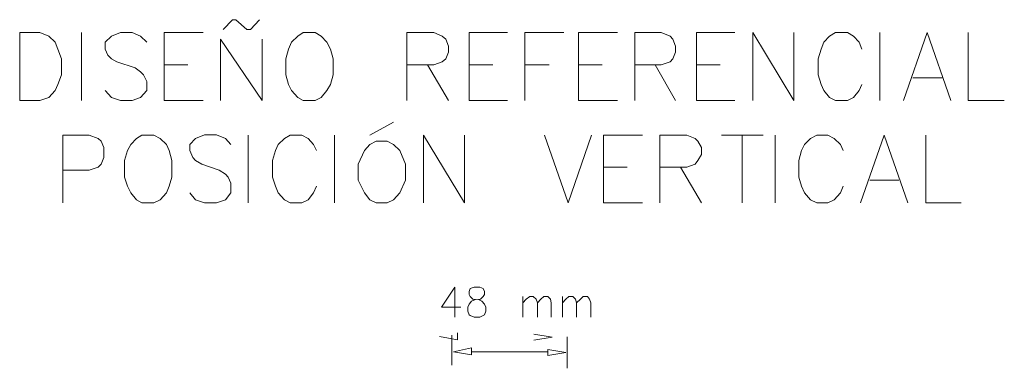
# Model space of a CAD drawing. Header units: millimetres. Extents: x 10 to 175, y 5 to 255.
# Tile 9 of 11: x 101 to 138, y 194 to 207. Entities that reach past the tile are written whole.
import ezdxf

# ---------------------------------------------------------------- set-up
doc = ezdxf.new("R2010")
doc.units = ezdxf.units.MM
doc.layers.add('DGE_SIMBOLOS', color=7, linetype='Continuous', lineweight=0)

msp = doc.modelspace()

# ---------------------------------------------------------------- linework, layer by layer
at = {"layer": 'DGE_SIMBOLOS'}
for points in [[(108.8694, 206.9755), (109.2109, 207.351), (109.3421, 207.351), (109.7616, 206.9755), (109.8927, 206.9755), (110.2342, 207.351)], [(103.5125, 204.3033), (103.5125, 206.8618)], [(105.9807, 206.4981), (105.7442, 206.7254), (105.429, 206.8618), (104.9834, 206.8618), (104.6419, 206.7254), (104.4054, 206.4981), (104.4054, 206.2366), (104.5108, 206.0092), (104.6419, 205.8728), (104.852, 205.7591), (105.5341, 205.5314), (105.7442, 205.3836), (105.8492, 205.27), (105.9807, 205.0199), (105.9807, 204.6785), (105.7442, 204.417), (105.429, 204.3033), (104.9834, 204.3033), (104.6419, 204.417), (104.4054, 204.6785)], [(106.6374, 204.3033), (106.6374, 206.8618), (108.1076, 206.8618)], [(115.8012, 204.3033), (115.8012, 206.8618), (116.8249, 206.8618), (117.14, 206.7254), (117.2715, 206.6117), (117.3765, 206.3503), (117.3765, 206.1229), (117.2715, 205.8728), (117.14, 205.7591), (116.8249, 205.6451), (115.8012, 205.6451)], [(118.1637, 204.3033), (118.1637, 206.8618), (119.6085, 206.8618)], [(120.2652, 204.3033), (120.2652, 206.8618), (121.7351, 206.8618)], [(122.2868, 204.3033), (122.2868, 206.8618), (123.757, 206.8618)], [(124.4127, 204.3033), (124.4127, 206.8618), (125.4109, 206.8618), (125.7471, 206.7254), (125.8521, 206.6117), (125.9572, 206.3503), (125.9572, 206.1229), (125.8521, 205.8728), (125.7471, 205.7591), (125.4109, 205.6451), (124.4127, 205.6451)], [(126.7453, 204.3033), (126.7453, 206.8618), (128.1953, 206.8618)], [(128.8784, 204.3033), (128.8784, 206.8618), (130.4232, 204.3033), (130.4232, 206.8618)], [(132.9974, 206.2366), (132.8924, 206.4981), (132.6823, 206.7254), (132.4512, 206.8618), (131.9992, 206.8618), (131.7681, 206.7254), (131.558, 206.4981), (131.453, 206.2366), (131.3479, 205.8725), (131.3479, 205.2696), (131.453, 204.9058), (131.558, 204.6785), (131.7681, 204.417), (131.9992, 204.3033), (132.4512, 204.3033), (132.6823, 204.417), (132.8924, 204.6785), (132.9974, 204.9058)], [(133.6805, 204.3033), (133.6805, 206.8618)], [(134.5738, 204.3033), (135.467, 206.8618), (136.3602, 204.3033)], [(137.0114, 206.8618), (137.0114, 204.3033), (138.3777, 204.3033)], [(108.7643, 204.3033), (108.7643, 206.6117), (110.3393, 204.3033), (110.3393, 206.6117)], [(106.6374, 205.6451), (107.5296, 205.6451)], [(116.5883, 205.6451), (117.3765, 204.3033)], [(118.1637, 205.6451), (119.0565, 205.6451)], [(120.2652, 205.6451), (121.1835, 205.6451)], [(122.2868, 205.6451), (123.1789, 205.6451)], [(125.1799, 205.6451), (125.9572, 204.3033)], [(126.7453, 205.6451), (127.6385, 205.6451)], [(134.9204, 205.1563), (136.024, 205.1563)], [(106.6374, 204.3033), (108.1076, 204.3033)], [(118.1637, 204.3033), (119.6085, 204.3033)], [(122.2868, 204.3033), (123.757, 204.3033)], [(126.7453, 204.3033), (128.1953, 204.3033)], [(114.4092, 202.9953), (115.3021, 203.4845)], [(102.804, 200.4368), (102.804, 202.9953), (103.8016, 202.9953), (104.1428, 202.8589), (104.2478, 202.7679), (104.3529, 202.5178), (104.3529, 202.1427), (104.2478, 201.8926), (104.1428, 201.7786), (103.8016, 201.6649), (102.804, 201.6649)], [(109.1581, 202.6315), (108.948, 202.8592), (108.6068, 202.9957), (108.1598, 202.9957), (107.8186, 202.8592), (107.6085, 202.6315), (107.6085, 202.4042), (107.7136, 202.1427), (107.8186, 202.029), (108.0551, 201.8926), (108.7118, 201.6653), (108.948, 201.5171), (109.0534, 201.4034), (109.1581, 201.1761), (109.1581, 200.8123), (108.948, 200.5509), (108.6068, 200.4372), (108.1598, 200.4372), (107.8186, 200.5509), (107.6085, 200.8123)], [(109.8137, 200.4368), (109.8137, 202.9953)], [(112.3873, 202.4042), (112.2823, 202.6315), (112.0722, 202.8589), (111.8356, 202.9953), (111.3901, 202.9953), (111.18, 202.8589), (110.9435, 202.6315), (110.8384, 202.4042), (110.7334, 202.029), (110.7334, 201.4034), (110.8384, 201.0624), (110.9435, 200.8119), (111.18, 200.5505), (111.3901, 200.4368), (111.8356, 200.4368), (112.0722, 200.5505), (112.2823, 200.8119), (112.3873, 201.0624)], [(113.0704, 200.4368), (113.0704, 202.9953)], [(116.4308, 200.4368), (116.4308, 202.9953), (117.9807, 200.4368), (117.9807, 202.9953)], [(120.9995, 202.9953), (121.8927, 200.4368), (122.7849, 202.9953)], [(123.2315, 200.4368), (123.2315, 202.9953), (124.7068, 202.9953)], [(125.3584, 200.4368), (125.3584, 202.9953), (126.3777, 202.9953), (126.6928, 202.8589), (126.7979, 202.7679), (126.9344, 202.5178), (126.9344, 202.2564), (126.7979, 202.029), (126.6928, 201.8926), (126.3777, 201.7786), (125.3584, 201.7786)], [(127.6911, 202.9953), (129.2674, 202.9953)], [(128.4792, 202.9953), (128.4792, 200.4368)], [(129.7191, 200.4368), (129.7191, 202.9953)], [(132.2936, 202.4042), (132.1883, 202.6315), (131.9467, 202.8589), (131.7156, 202.9953), (131.2954, 202.9953), (131.0535, 202.8589), (130.8224, 202.6315), (130.7173, 202.4042), (130.6123, 202.029), (130.6123, 201.4034), (130.7173, 201.0624), (130.8224, 200.8119), (131.0535, 200.5505), (131.2954, 200.4368), (131.7156, 200.4368), (131.9467, 200.5505), (132.1883, 200.8119), (132.2936, 201.0624)], [(132.9449, 200.4368), (133.8381, 202.9953), (134.7313, 200.4368)], [(135.4144, 202.9953), (135.4144, 200.4368), (136.7488, 200.4368)], [(123.2315, 201.7789), (124.1287, 201.7789)], [(126.1463, 201.7789), (126.9344, 200.4372)], [(133.2919, 201.2898), (134.3952, 201.2898)], [(123.2315, 200.4368), (124.7068, 200.4368)], [(117.613, 197.2527), (117.1139, 196.491), (117.8495, 196.491)], [(117.613, 197.2527), (117.613, 196.1155)], [(120.1862, 196.8889), (120.1862, 196.1155)], [(120.1862, 196.6616), (120.3167, 196.798), (120.4478, 196.8889), (120.5793, 196.8889), (120.6844, 196.798), (120.7369, 196.6616), (120.7369, 196.1155)], [(120.7369, 196.6616), (120.8683, 196.798), (120.9734, 196.8889), (121.131, 196.8889), (121.236, 196.798), (121.2624, 196.6616), (121.2624, 196.1155)], [(121.6826, 196.8889), (121.6826, 196.1155)], [(121.6826, 196.6616), (121.8141, 196.798), (121.9191, 196.8889), (122.0767, 196.8889), (122.1817, 196.798), (122.2082, 196.6616), (122.2082, 196.1155)], [(122.2082, 196.6616), (122.3657, 196.798), (122.4697, 196.8889), (122.6273, 196.8889), (122.7063, 196.798), (122.7588, 196.6616), (122.7588, 196.1155)], [(117.0347, 195.3775), (117.7188, 195.2625), (117.7188, 195.5253)], [(117.508, 194.2959), (117.508, 195.4331)], [(120.6055, 195.2406), (121.2885, 195.3542), (120.6055, 195.4678)], [(121.8666, 194.1822), (121.8666, 195.3766)], [(121.1049, 194.8079), (118.2423, 194.8079)]]:
    msp.add_lwpolyline(points, dxfattribs=at)
for points in [[(101.1755, 204.3033), (101.1755, 206.8618), (101.9372, 206.8618), (102.2788, 206.7254), (102.5153, 206.4981), (102.6203, 206.2366), (102.7515, 205.8728), (102.7515, 205.27), (102.6203, 204.9062), (102.5153, 204.6785), (102.2788, 204.417), (101.9372, 204.3033), (101.1755, 204.3033)], [(111.8882, 206.8618), (111.6791, 206.7254), (111.4426, 206.4981), (111.3376, 206.2366), (111.2325, 205.8728), (111.2325, 205.27), (111.3376, 204.9062), (111.4426, 204.6785), (111.6791, 204.417), (111.8882, 204.3033), (112.3348, 204.3033), (112.5713, 204.417), (112.7814, 204.6785), (112.9129, 204.9062), (113.0179, 205.27), (113.0179, 205.8728), (112.9129, 206.2366), (112.7814, 206.4981), (112.5713, 206.7254), (112.3348, 206.8618), (111.8882, 206.8618)], [(105.7967, 202.9953), (105.5866, 202.8589), (105.3765, 202.6315), (105.2461, 202.4042), (105.141, 202.029), (105.141, 201.4034), (105.2461, 201.0624), (105.3765, 200.8119), (105.5866, 200.5505), (105.7967, 200.4368), (106.2433, 200.4368), (106.4798, 200.5505), (106.7163, 200.8119), (106.8214, 201.0624), (106.9264, 201.4034), (106.9264, 202.029), (106.8214, 202.4042), (106.7163, 202.6315), (106.4798, 202.8589), (106.2433, 202.9953), (105.7967, 202.9953)], [(114.6454, 202.7683), (114.4092, 202.6315), (114.1988, 202.4042), (113.9626, 201.8926), (113.9626, 201.2898), (114.1988, 200.8123), (114.4092, 200.5509), (114.6454, 200.4372), (115.0659, 200.4372), (115.3021, 200.5509), (115.5386, 200.8123), (115.7487, 201.2898), (115.7487, 201.8926), (115.5386, 202.4042), (115.3021, 202.6315), (115.0659, 202.7683), (114.6454, 202.7683)], [(118.3473, 197.2527), (118.1897, 197.1958), (118.1637, 197.0822), (118.1637, 196.9685), (118.1897, 196.8889), (118.2948, 196.798), (118.5052, 196.7752), (118.6363, 196.7184), (118.7414, 196.6047), (118.7939, 196.491), (118.7939, 196.3429), (118.7414, 196.2065), (118.6889, 196.1724), (118.5574, 196.1155), (118.3473, 196.1155), (118.1897, 196.1724), (118.1637, 196.2065), (118.1121, 196.3429), (118.1121, 196.491), (118.1637, 196.6047), (118.2423, 196.7184), (118.4002, 196.7752), (118.5838, 196.798), (118.6889, 196.8889), (118.7414, 196.9685), (118.7414, 197.0822), (118.6889, 197.1958), (118.5574, 197.2527), (118.3473, 197.2527)], [(118.2423, 194.9556), (118.2423, 194.6942), (117.5605, 194.8079), (118.2423, 194.9556)], [(121.131, 194.8988), (121.131, 194.6715), (121.8141, 194.7851), (121.131, 194.8988)]]:
    msp.add_lwpolyline(points, close=True, dxfattribs=at)

doc.saveas('drawing.dxf')
